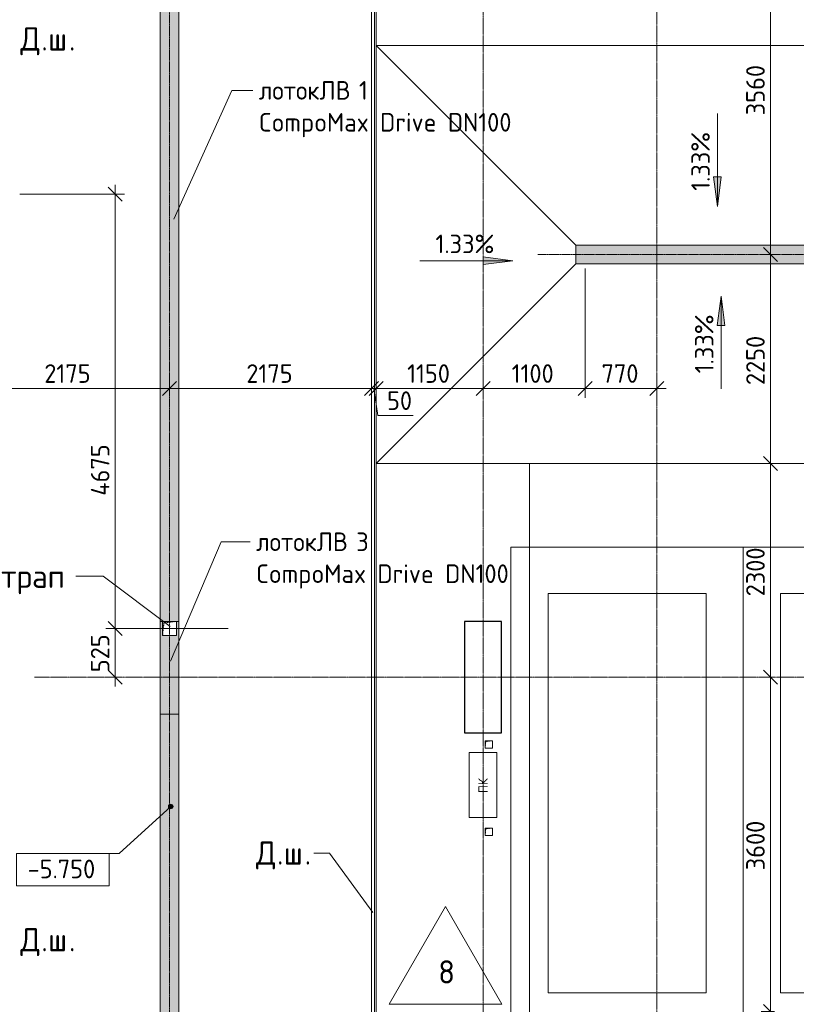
# Model space of a CAD drawing. Header units: millimetres. Extents: x 25420 to 100191, y -10965 to 131188.
# Tile 49 of 53: x 65812 to 74172, y 109977 to 120579. Entities that reach past the tile are written whole.
import ezdxf

# ---------------------------------------------------------------- set-up
doc = ezdxf.new("R2010")
doc.units = ezdxf.units.MM
for name, pattern in [('3_ Штрих_ 1 х 1 мм', [2, 1, -1]), ('4_ Штрихпунктир_ 10 х 2 мм', [14, 10, -2, 0, -2]), ('4_ Штрихпунктир_ 5 х 2 мм', [9, 5, -2, 0, -2])]:
    doc.linetypes.add(name, pattern=pattern)
for name, color, linetype, lineweight in [('A-ANNO-DIMS', 7, 'Continuous', 5), ('A-ANNO-DIMS-100', 7, 'Continuous', 5), ('A-ANNO-NOTE', 7, 'Continuous', 5), ('A-DETL', 7, 'Continuous', 25), ('A-DETL-GENF', 7, 'Continuous', 13), ('A-FLOR', 7, 'Continuous', 13), ('A-FLOR-IDEN', 7, 'Continuous', 5), ('A-GENM', 7, 'Continuous', 13), ('C-PRKG', 7, 'Continuous', 13), ('G-ANNO-DIMS', 7, 'Continuous', 5), ('G-ANNO-TEXT', 7, 'Continuous', 5), ('M-EQPM', 7, 'Continuous', 13), ('S-COLS', 7, 'Continuous', 25), ('S-GRID', 7, 'Continuous', 5)]:
    doc.layers.add(name, color=color, linetype=linetype, lineweight=lineweight)
doc.styles.add('GOST Common', font='GOST_Common.ttf', dxfattribs={"height": 100})
doc.styles.add('GOST Common_2', font='GOST_Common.ttf', dxfattribs={"height": 250})
doc.styles.add('GOST Common_3', font='GOST_Common.ttf', dxfattribs={"height": 200})
doc.dimstyles.new('2_мм', dxfattribs={"dimscale": 304.8, "dimtxt": 201.142999, "dimasz": 0.492126, "dimexe": 0.328084, "dimexo": 0.492126, "dimgap": 0, "dimtad": 1, "dimdec": 0, "dimdsep": 46, "dimtxsty": 'GOST Common_3', "dimblk1": 'OBLIQUE', "dimblk2": 'OBLIQUE', "dimsah": 1, "dimcen": 0.09, "dimdle": 0.328084, "dimadec": 5, "dimazin": 2, "dimtfac": 1, "dimtdec": 4, "dimtix": 1, "dimtmove": 0, "dimatfit": 3, "dimfxl": 1, "dimtvp": 1, "dimtolj": 1, "dimtzin": 0, "dimarcsym": 2})
doc.dimstyles.new('2_мм_1', dxfattribs={"dimscale": 304.8, "dimtxt": 201.142999, "dimasz": 0.492126, "dimexe": 0.328084, "dimexo": 0.492126, "dimgap": 0, "dimtad": 1, "dimdec": 0, "dimdsep": 46, "dimtxsty": 'GOST Common_3', "dimblk1": 'OBLIQUE', "dimblk2": 'OBLIQUE', "dimsah": 1, "dimcen": 0.09, "dimdle": 0.328084, "dimadec": 5, "dimazin": 2, "dimtfac": 1, "dimtdec": 4, "dimtix": 1, "dimtmove": 1, "dimatfit": 3, "dimfxl": 1, "dimtvp": 1, "dimtolj": 1, "dimtzin": 0, "dimarcsym": 2})

# ---------------------------------------------------------------- blocks, each defined once
blk = doc.blocks.new('АР_Машиноместо - 5300x2500_С-V5--01_Подвал_МП_часть Б')
at = {"layer": 'C-PRKG'}
for p, q in [((2500, 0), (0, 0)), ((0, 0), (0, -5300)), ((2500, 0), (2500, -5300)), ((400, -500), (400, -4800)), ((400, -500), (2100, -500)), ((2100, -500), (2100, -4800)), ((400, -4800), (2100, -4800)), ((2500, -5300), (0, -5300))]:
    blk.add_line(p, q, dxfattribs=at)
blk = doc.blocks.new('АР_Машиноместо - 5300x2500_С-V3--01_Подвал_МП_часть Б')
at = {"layer": 'C-PRKG'}
for p, q in [((2500, 5300), (0, 5300)), ((0, 0), (0, 5300)), ((2500, 0), (2500, 5300)), ((400, 4800), (2100, 4800)), ((400, 500), (400, 4800)), ((2100, 500), (2100, 4800)), ((400, 500), (2100, 500)), ((2500, 0), (0, 0))]:
    blk.add_line(p, q, dxfattribs=at)
blk = doc.blocks.new('АР_Лоток - 200х100h_ЛВ1-7511703--01_Подвал_МП_часть Б')
at = {"layer": 'M-EQPM', "true_color": 0xdddddd}
blk.add_hatch(color=254, dxfattribs=at).paths.add_polyline_path([(8885, 100), (0, 100), (0, -100), (8885, -100), (8885, 75)])
at = {"layer": 'M-EQPM'}
for p, q in [((8885, 75), (8885, 100)), ((8885, -100), (8885, -75))]:
    blk.add_line(p, q, dxfattribs=at)
blk = doc.blocks.new('АР_Канал вертикальный прямоугольный - ПК-3224475--01_Подвал_МП_часть Б')
at = {"layer": 'A-DETL-GENF', "linetype": '3_ Штрих_ 1 х 1 мм'}
for p, q in [((350, 150), (-350, 150)), ((-350, 150), (-350, -150)), ((350, -150), (350, 150)), ((-350, -150), (350, -150))]:
    blk.add_line(p, q, dxfattribs=at)
at = {"layer": 'M-EQPM'}
for p, q in [((-350, -150), (-350, 150)), ((-350, 150), (350, 150)), ((350, 150), (350, -150)), ((350, -150), (-350, -150))]:
    blk.add_line(p, q, dxfattribs=at)
blk = doc.blocks.new('АР_Канал вертикальный прямоугольный - ВК-V26--01_Подвал_МП_часть Б')
at = {"layer": 'A-DETL-GENF'}
blk.add_hatch(color=256, dxfattribs=at).paths.add_polyline_path([(-75, -75), (-60, 60), (75, 75), (-75, 75)])
at = {"layer": 'A-DETL-GENF', "linetype": '3_ Штрих_ 1 х 1 мм'}
for p, q in [((75, 75), (-75, 75)), ((-75, 75), (-75, -75)), ((75, 75), (-75, 75)), ((-75, 75), (-75, -75)), ((-75, -75), (-60, 60)), ((-75, -75), (-60, 60)), ((-60, 60), (75, 75)), ((-60, 60), (75, 75)), ((75, -75), (75, 75)), ((-75, -75), (75, -75))]:
    blk.add_line(p, q, dxfattribs=at)
at = {"layer": 'M-EQPM'}
for p, q in [((-75, -75), (-75, 75)), ((-75, 75), (75, 75)), ((75, 75), (75, -75)), ((75, -75), (-75, -75))]:
    blk.add_line(p, q, dxfattribs=at)
blk = doc.blocks.new('АР_Канал вертикальный прямоугольный - АПТ-5386077--01_Подвал_МП_часть Б')
at = {"layer": 'A-DETL-GENF'}
blk.add_hatch(color=256, dxfattribs=at).paths.add_polyline_path([(-40, -40), (-32, 32), (40, 40), (-40, 40)])
at = {"layer": 'A-DETL-GENF', "linetype": '3_ Штрих_ 1 х 1 мм'}
for p, q in [((40, 40), (-40, 40)), ((-40, 40), (-40, -40)), ((40, 40), (-40, 40)), ((-40, 40), (-40, -40)), ((-40, -40), (-32, 32)), ((-40, -40), (-32, 32)), ((-32, 32), (40, 40)), ((-32, 32), (40, 40)), ((40, -40), (40, 40)), ((-40, -40), (40, -40))]:
    blk.add_line(p, q, dxfattribs=at)
at = {"layer": 'M-EQPM'}
for p, q in [((-40, -40), (-40, 40)), ((-40, 40), (40, 40)), ((40, 40), (40, -40)), ((40, -40), (-40, -40))]:
    blk.add_line(p, q, dxfattribs=at)
blk = doc.blocks.new('АР-Заполнение деф_ шва - Д_ш_-5806451--01_Подвал_МП_часть Б')
at = {"layer": 'A-GENM'}
for p, q in [((0, 25), (21232, 25)), ((0, -25), (21232, -25))]:
    blk.add_line(p, q, dxfattribs=at)
blk = doc.blocks.new('АР_Лоток - 200х100h_L_1000_с вертик_отводом_ЛВ3-7511687--01_Подвал_МП_часть Б')
at = {"layer": 'M-EQPM', "true_color": 0xdddddd}
blk.add_hatch(color=254, dxfattribs=at).paths.add_polyline_path([(0, -100), (1000, -100), (1000, -75), (850, -75), (850, 75), (1000, 75), (1000, 100), (0, 100)])
at = {"layer": 'M-EQPM'}
for p, q in [((0, 100), (0, -100)), ((1000, 75), (1000, 100)), ((1000, -100), (1000, -75))]:
    blk.add_line(p, q, dxfattribs=at)
blk = doc.blocks.new('АР_Лоток - 200х100h_ЛВ1-7511702--01_Подвал_МП_часть Б')
at = {"layer": 'M-EQPM', "true_color": 0xdddddd}
blk.add_hatch(color=254, dxfattribs=at).paths.add_polyline_path([(0, -100), (7039, -100), (7039, 100), (0, 100)])
at = {"layer": 'M-EQPM'}
blk.add_line((7039, -100), (7039, 100), dxfattribs=at)
blk = doc.blocks.new('АР_Лоток - 200х100h_ЛВ1-7511852--01_Подвал_МП_часть Б')
at = {"layer": 'M-EQPM', "true_color": 0xdddddd}
blk.add_hatch(color=254, dxfattribs=at).paths.add_polyline_path([(14275, -100), (14275, 100), (0, 100), (0, -100), (9977, -100)])
blk = doc.blocks.new('DIMBLOCK18--01_Подвал_МП_часть Б')
at = {"layer": 'A-ANNO-DIMS-100', "transparency": 16777216}
for p, q in [((65250, 116564), (65250, 116708)), ((67425, 116564), (67425, 116708)), ((65250, 116608), (67425, 116608)), ((65250, 116608), (65250, 116564)), ((67425, 116608), (67425, 116564))]:
    blk.add_line(p, q, dxfattribs=at)
at = {"layer": 'A-ANNO-DIMS-100', "lineweight": 25, "transparency": 16777216}
for p, q in [((65250, 116608), (65325, 116683)), ((67425, 116608), (67500, 116683)), ((65250, 116608), (65175, 116533)), ((67425, 116608), (67350, 116533))]:
    blk.add_line(p, q, dxfattribs=at)
at = {"layer": 'A-ANNO-DIMS-100', "color": 0, "transparency": 16777216, "insert": (66077, 116869), "char_height": 200, "width": 625.93, "attachment_point": 1, "line_spacing_factor": 1.022761, "style": 'GOST Common_3'}
blk.add_mtext('2175', dxfattribs=at)
blk = doc.blocks.new('_Oblique')
at = {"color": 0, "linetype": 'ByBlock', "lineweight": -2}
blk.add_line((-0.5, -0.5), (0.5, 0.5), dxfattribs=at)
blk = doc.blocks.new('DIMBLOCK19--01_Подвал_МП_часть Б')
at = {"layer": 'A-ANNO-DIMS-100', "transparency": 16777216}
for p, q in [((67425, 116564), (67425, 116708)), ((69600, 116564), (69600, 116708)), ((67425, 116608), (69600, 116608)), ((67425, 116608), (67425, 116564)), ((69600, 116608), (69600, 116564))]:
    blk.add_line(p, q, dxfattribs=at)
at = {"layer": 'A-ANNO-DIMS-100', "lineweight": 25, "transparency": 16777216}
for p, q in [((67425, 116608), (67500, 116683)), ((69600, 116608), (69675, 116683)), ((67425, 116608), (67350, 116533)), ((69600, 116608), (69525, 116533))]:
    blk.add_line(p, q, dxfattribs=at)
at = {"layer": 'A-ANNO-DIMS-100', "color": 0, "transparency": 16777216, "insert": (68252, 116869), "char_height": 200, "width": 625.93, "attachment_point": 1, "line_spacing_factor": 1.022761, "style": 'GOST Common_3'}
blk.add_mtext('2175', dxfattribs=at)
blk = doc.blocks.new('DIMBLOCK20--01_Подвал_МП_часть Б')
at = {"layer": 'A-ANNO-DIMS-100', "transparency": 16777216}
for p, q in [((69600, 116564), (69600, 116708)), ((69650, 116564), (69650, 116708)), ((69600, 116608), (69650, 116608)), ((69600, 116608), (69600, 116564)), ((69666, 116316), (69625, 116608)), ((69650, 116608), (69650, 116564)), ((70046, 116316), (69666, 116316))]:
    blk.add_line(p, q, dxfattribs=at)
at = {"layer": 'A-ANNO-DIMS-100', "lineweight": 25, "transparency": 16777216}
for p, q in [((69600, 116608), (69675, 116683)), ((69650, 116608), (69725, 116683)), ((69600, 116608), (69525, 116533)), ((69650, 116608), (69575, 116533))]:
    blk.add_line(p, q, dxfattribs=at)
at = {"layer": 'A-ANNO-DIMS-100', "color": 0, "transparency": 16777216, "insert": (69766, 116577), "char_height": 200, "width": 335.47, "attachment_point": 1, "line_spacing_factor": 1.022761, "style": 'GOST Common_3'}
blk.add_mtext('50', dxfattribs=at)
blk = doc.blocks.new('DIMBLOCK21--01_Подвал_МП_часть Б')
at = {"layer": 'A-ANNO-DIMS-100', "transparency": 16777216}
for p, q in [((69650, 116564), (69650, 116708)), ((70800, 116564), (70800, 116708)), ((69650, 116608), (70800, 116608)), ((69650, 116608), (69650, 116564)), ((70800, 116608), (70800, 116564))]:
    blk.add_line(p, q, dxfattribs=at)
at = {"layer": 'A-ANNO-DIMS-100', "lineweight": 25, "transparency": 16777216}
for p, q in [((69650, 116608), (69725, 116683)), ((70800, 116608), (70875, 116683)), ((69650, 116608), (69575, 116533)), ((70800, 116608), (70725, 116533))]:
    blk.add_line(p, q, dxfattribs=at)
at = {"layer": 'A-ANNO-DIMS-100', "color": 0, "transparency": 16777216, "insert": (69983, 116869), "char_height": 200, "width": 580.93, "attachment_point": 1, "line_spacing_factor": 1.022761, "style": 'GOST Common_3'}
blk.add_mtext('1150', dxfattribs=at)
blk = doc.blocks.new('DIMBLOCK22--01_Подвал_МП_часть Б')
at = {"layer": 'A-ANNO-DIMS-100', "transparency": 16777216}
for p, q in [((71900, 117900), (71900, 116508)), ((71900, 116608), (71900, 117900)), ((70800, 116564), (70800, 116708)), ((70800, 116608), (71900, 116608)), ((70800, 116608), (70800, 116564))]:
    blk.add_line(p, q, dxfattribs=at)
at = {"layer": 'A-ANNO-DIMS-100', "lineweight": 25, "transparency": 16777216}
for p, q in [((70800, 116608), (70875, 116683)), ((71900, 116608), (71975, 116683)), ((70800, 116608), (70725, 116533)), ((71900, 116608), (71825, 116533))]:
    blk.add_line(p, q, dxfattribs=at)
at = {"layer": 'A-ANNO-DIMS-100', "color": 0, "transparency": 16777216, "insert": (71108, 116869), "char_height": 200, "width": 580.93, "attachment_point": 1, "line_spacing_factor": 1.022761, "style": 'GOST Common_3'}
blk.add_mtext('1100', dxfattribs=at)
blk = doc.blocks.new('DIMBLOCK23--01_Подвал_МП_часть Б')
at = {"layer": 'A-ANNO-DIMS-100', "transparency": 16777216}
for p, q in [((71900, 117900), (71900, 116508)), ((71900, 116608), (71900, 117900)), ((72670, 116564), (72670, 116708)), ((71900, 116608), (72770, 116608)), ((72670, 116608), (72670, 116564))]:
    blk.add_line(p, q, dxfattribs=at)
at = {"layer": 'A-ANNO-DIMS-100', "lineweight": 25, "transparency": 16777216}
for p, q in [((71900, 116608), (71975, 116683)), ((72670, 116608), (72745, 116683)), ((71900, 116608), (71825, 116533)), ((72670, 116608), (72595, 116533))]:
    blk.add_line(p, q, dxfattribs=at)
at = {"layer": 'A-ANNO-DIMS-100', "color": 0, "transparency": 16777216, "insert": (72075, 116869), "char_height": 200, "width": 503.2, "attachment_point": 1, "line_spacing_factor": 1.022761, "style": 'GOST Common_3'}
blk.add_mtext('770', dxfattribs=at)
blk = doc.blocks.new('DIMBLOCK30--01_Подвал_МП_часть Б')
at = {"layer": 'A-ANNO-DIMS-100', "lineweight": 25, "transparency": 16777216}
for p, q in [((73893, 113500), (73818, 113575)), ((73893, 113500), (73968, 113425)), ((73893, 109900), (73818, 109975)), ((73893, 109900), (73968, 109825))]:
    blk.add_line(p, q, dxfattribs=at)
at = {"layer": 'A-ANNO-DIMS-100', "transparency": 16777216}
for p, q in [((73937, 113500), (73793, 113500)), ((73893, 109900), (73893, 113500)), ((73893, 113500), (73937, 113500)), ((73937, 109900), (73793, 109900)), ((73893, 109900), (73937, 109900))]:
    blk.add_line(p, q, dxfattribs=at)
at = {"layer": 'A-ANNO-DIMS-100', "color": 0, "transparency": 16777216, "insert": (73632, 111420), "char_height": 200, "width": 670.93, "attachment_point": 1, "rotation": 90, "line_spacing_factor": 1.022761, "style": 'GOST Common_3'}
blk.add_mtext('3600', dxfattribs=at)
blk = doc.blocks.new('DIMBLOCK31--01_Подвал_МП_часть Б')
at = {"layer": 'A-ANNO-DIMS-100', "transparency": 16777216}
for p, q in [((73937, 115800), (73793, 115800)), ((73893, 113500), (73893, 115800)), ((73893, 115800), (73937, 115800)), ((73937, 113500), (73793, 113500)), ((73893, 113500), (73937, 113500))]:
    blk.add_line(p, q, dxfattribs=at)
at = {"layer": 'A-ANNO-DIMS-100', "lineweight": 25, "transparency": 16777216}
for p, q in [((73893, 115800), (73818, 115875)), ((73893, 115800), (73968, 115725)), ((73893, 113500), (73818, 113575)), ((73893, 113500), (73968, 113425))]:
    blk.add_line(p, q, dxfattribs=at)
at = {"layer": 'A-ANNO-DIMS-100', "color": 0, "transparency": 16777216, "insert": (73632, 114370), "char_height": 200, "width": 670.93, "attachment_point": 1, "rotation": 90, "line_spacing_factor": 1.022761, "style": 'GOST Common_3'}
blk.add_mtext('2300', dxfattribs=at)
blk = doc.blocks.new('DIMBLOCK32--01_Подвал_МП_часть Б')
at = {"layer": 'A-ANNO-DIMS-100', "lineweight": 25, "transparency": 16777216}
for p, q in [((73893, 118050), (73818, 118125)), ((73893, 118050), (73968, 117975)), ((73893, 115800), (73818, 115875)), ((73893, 115800), (73968, 115725))]:
    blk.add_line(p, q, dxfattribs=at)
at = {"layer": 'A-ANNO-DIMS-100', "transparency": 16777216}
for p, q in [((73937, 118050), (73793, 118050)), ((73893, 115800), (73893, 118050)), ((73893, 118050), (73937, 118050)), ((73937, 115800), (73793, 115800)), ((73893, 115800), (73937, 115800))]:
    blk.add_line(p, q, dxfattribs=at)
at = {"layer": 'A-ANNO-DIMS-100', "color": 0, "transparency": 16777216, "insert": (73632, 116645), "char_height": 200, "width": 670.93, "attachment_point": 1, "rotation": 90, "line_spacing_factor": 1.022761, "style": 'GOST Common_3'}
blk.add_mtext('2250', dxfattribs=at)
blk = doc.blocks.new('DIMBLOCK33--01_Подвал_МП_часть Б')
at = {"layer": 'A-ANNO-DIMS-100', "lineweight": 25, "transparency": 16777216}
for p, q in [((73893, 121610), (73818, 121685)), ((73893, 121610), (73968, 121535)), ((73893, 118050), (73818, 118125)), ((73893, 118050), (73968, 117975))]:
    blk.add_line(p, q, dxfattribs=at)
at = {"layer": 'A-ANNO-DIMS-100', "transparency": 16777216}
for p, q in [((73937, 121610), (73793, 121610)), ((73893, 118050), (73893, 121610)), ((73893, 121610), (73937, 121610)), ((73937, 118050), (73793, 118050)), ((73893, 118050), (73937, 118050))]:
    blk.add_line(p, q, dxfattribs=at)
at = {"layer": 'A-ANNO-DIMS-100', "color": 0, "transparency": 16777216, "insert": (73632, 119550), "char_height": 200, "width": 670.93, "attachment_point": 1, "rotation": 90, "line_spacing_factor": 1.022761, "style": 'GOST Common_3'}
blk.add_mtext('3560', dxfattribs=at)
blk = doc.blocks.new('Высотные отметки - Frame_2-749557--01_Подвал_МП_часть Б')
at = {"layer": 'G-ANNO-DIMS'}
for p, q in [((-5, 3.5), (-5, 0)), ((5, 3.5), (-5, 3.5)), ((5, 0), (5, 3.5)), ((-5, 0), (5, 0))]:
    blk.add_line(p, q, dxfattribs=at)
blk = doc.blocks.new('Марка полов - Марка полов-4106608--01_Подвал_МП_часть Б')
at = {"layer": 'A-FLOR-IDEN'}
for p, q in [((0, 7), (-6.06, -3.5)), ((6.06, -3.5), (0, 7)), ((-6.06, -3.5), (6.06, -3.5))]:
    blk.add_line(p, q, dxfattribs=at)
blk = doc.blocks.new('DIMBLOCK129--01_Подвал_МП_часть Б')
at = {"layer": 'A-ANNO-DIMS-100', "lineweight": 25, "transparency": 16777216}
for p, q in [((66840, 114025), (66765, 114100)), ((66840, 114025), (66915, 113950)), ((66840, 113500), (66765, 113575)), ((66840, 113500), (66915, 113425))]:
    blk.add_line(p, q, dxfattribs=at)
at = {"layer": 'A-ANNO-DIMS-100', "transparency": 16777216}
for p, q in [((68055, 114025), (66740, 114025)), ((66840, 113400), (66840, 114025)), ((66840, 114025), (68055, 114025)), ((66884, 113500), (66740, 113500)), ((66840, 113500), (66884, 113500))]:
    blk.add_line(p, q, dxfattribs=at)
at = {"layer": 'A-ANNO-DIMS-100', "color": 0, "transparency": 16777216, "insert": (66578, 113553), "char_height": 200, "width": 503.2, "attachment_point": 1, "rotation": 90, "line_spacing_factor": 1.022761, "style": 'GOST Common_3'}
blk.add_mtext('525', dxfattribs=at)
blk = doc.blocks.new('DIMBLOCK130--01_Подвал_МП_часть Б')
at = {"layer": 'A-ANNO-DIMS-100', "lineweight": 25, "transparency": 16777216}
for p, q in [((66840, 118700), (66765, 118775)), ((66840, 118700), (66915, 118625)), ((66840, 114025), (66765, 114100)), ((66840, 114025), (66915, 113950))]:
    blk.add_line(p, q, dxfattribs=at)
at = {"layer": 'A-ANNO-DIMS-100', "transparency": 16777216}
for p, q in [((66840, 114025), (66840, 118800)), ((65813, 118700), (66940, 118700)), ((66840, 118700), (65813, 118700)), ((66840, 116132), (66840, 116363)), ((66840, 115453), (66840, 116132)), ((68055, 114025), (66740, 114025)), ((66840, 114025), (68055, 114025))]:
    blk.add_line(p, q, dxfattribs=at)
at = {"layer": 'A-ANNO-DIMS-100', "color": 0, "transparency": 16777216, "insert": (66578, 115453), "char_height": 200, "width": 695.48, "attachment_point": 1, "rotation": 90, "line_spacing_factor": 1.022761, "style": 'GOST Common_3'}
blk.add_mtext('4675', dxfattribs=at)

msp = doc.modelspace()

# ---------------------------------------------------------------- hatches: boundary and pattern name
at = {"layer": 'G-ANNO-DIMS'}
for points in [[(73322.300069, 118568.090498), (73364.099737, 118885.590498), (73280.500401, 118885.590498)], [(71118.938384, 117983.800361), (70801.438384, 118025.600029), (70801.438384, 117942.000693)], [(73361.833117, 117603.111897), (73320.033449, 117285.611897), (73403.632785, 117285.611897)]]:
    msp.add_hatch(color=256, dxfattribs=at).paths.add_polyline_path(points)
h = msp.add_hatch(color=256, dxfattribs=at)
edge = h.paths.add_edge_path()
edge.add_arc((67437.851816, 112106.921047), 25, 0, 360)

# ---------------------------------------------------------------- linework, layer by layer
at = {"layer": 'A-DETL', "linetype": '4_ Штрихпунктир_ 5 х 2 мм', "lineweight": 5}
for p, q in [((67425, 123900), (67425, 104800)), ((88291.89493, 118050), (71390, 118050))]:
    msp.add_line(p, q, dxfattribs=at)
at = {"layer": 'A-FLOR'}
for p, q in [((69600, 125160), (69600, 103986.045208)), ((69630, 104017.079691), (69630, 125160.075128)), ((69650, 125209.999998), (69650, 104000)), ((67325, 106061.410054), (67325, 122985)), ((67525, 122985), (67525, 106061.410054)), ((71800, 118150), (69650, 120300)), ((69650, 120300), (88291.89493, 120300)), ((71800, 117950), (71800, 118150)), ((71800, 118150), (88291.89493, 118150)), ((69650, 115800), (71800, 117950)), ((88291.89493, 117950), (71800, 117950)), ((88291.89493, 115800), (69650, 115800)), ((71300, 104000), (71300, 115800))]:
    msp.add_line(p, q, dxfattribs=at)
at = {"layer": 'G-ANNO-DIMS'}
for p, q in [((73322.300069, 119568.090498), (73322.300069, 118568.090498)), ((73364.099737, 118885.590498), (73280.500401, 118885.590498)), ((73280.500401, 118885.590498), (73322.300069, 118568.090498)), ((73322.300069, 118568.090498), (73364.099737, 118885.590498)), ((71118.938384, 117983.800361), (70801.438384, 118025.600029)), ((70801.438384, 118025.600029), (70801.438384, 117942.000693)), ((70118.938384, 117983.800361), (71118.938384, 117983.800361)), ((70801.438384, 117942.000693), (71118.938384, 117983.800361)), ((73361.833117, 117603.111897), (73320.033449, 117285.611897)), ((73403.632785, 117285.611897), (73361.833117, 117603.111897)), ((73361.833117, 116603.111897), (73361.833117, 117603.111897)), ((73320.033449, 117285.611897), (73403.632785, 117285.611897)), ((67437.851816, 112106.921047), (66883.455677, 111601.221866)), ((66883.455677, 111601.221866), (66276.616659, 111601.221866))]:
    msp.add_line(p, q, dxfattribs=at)
msp.add_circle((67437.851816, 112106.921047), 25, dxfattribs=at)
at = {"layer": 'G-ANNO-TEXT'}
for p, q in [((67471.541338, 118432.456175), (68094.35314, 119818.480132)), ((68094.35314, 119818.480132), (68321.007729, 119818.480132)), ((67434.66355, 113673.355206), (67980.411058, 114957.766157)), ((67980.411058, 114957.766157), (68291.817997, 114957.766157)), ((66423.906924, 114586.013856), (66417.427758, 114586.013856)), ((66709.147744, 114586.013856), (66423.906924, 114586.013856)), ((67432.819712, 114047.042882), (66709.147744, 114586.013856)), ((68983.817997, 111606.230769), (68977.130497, 111606.230769)), ((69146.703081, 111606.230769), (68983.817997, 111606.230769)), ((69613.32893, 110966.630087), (69146.703081, 111606.230769))]:
    msp.add_line(p, q, dxfattribs=at)
at = {"layer": 'S-COLS'}
for p, q in [((71000, 114100), (70600, 114100)), ((70600, 114100), (70600, 112900)), ((71000, 112900), (71000, 114100)), ((70600, 112900), (71000, 112900))]:
    msp.add_line(p, q, dxfattribs=at)
at = {"layer": 'S-GRID', "linetype": '4_ Штрихпунктир_ 10 х 2 мм'}
for p, q in [((70800, 103519.533888), (70800, 129588.42805)), ((72670, 80104.964717), (72670, 129588.42805)), ((90016.401776, 113500), (65971.051649, 113500))]:
    msp.add_line(p, q, dxfattribs=at)

# ---------------------------------------------------------------- block references
at = {"layer": 'A-FLOR-IDEN', "xscale": 99.99999999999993, "yscale": 99.99999999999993, "zscale": 99.99999999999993}
msp.add_blockref('Марка полов - Марка полов-4106608--01_Подвал_МП_часть Б', (70394.371904, 110328.923887), dxfattribs=at)
at = {"layer": 'A-GENM', "rotation": 270}
msp.add_blockref('АР-Заполнение деф_ шва - Д_ш_-5806451--01_Подвал_МП_часть Б', (69625, 125209.999998), dxfattribs=at)
at = {"layer": 'C-PRKG', "rotation": 180}
msp.add_blockref('АР_Машиноместо - 5300x2500_С-V3--01_Подвал_МП_часть Б', (73600, 114900), dxfattribs=at)
at = {"layer": 'C-PRKG'}
msp.add_blockref('АР_Машиноместо - 5300x2500_С-V5--01_Подвал_МП_часть Б', (73600, 114900), dxfattribs=at)
at = {"layer": 'G-ANNO-DIMS', "extrusion": (0, 0, -1), "xscale": 99.99999999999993, "yscale": 99.99999999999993, "zscale": 99.99999999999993, "rotation": 180}
msp.add_blockref('Высотные отметки - Frame_2-749557--01_Подвал_МП_часть Б', (-66276.616659, 111601.221866), dxfattribs=at)
at = {"layer": 'M-EQPM'}
for name, p, rotation in [('АР_Лоток - 200х100h_ЛВ1-7511703--01_Подвал_МП_часть Б', (67425, 122985), 270), ('АР_Лоток - 200х100h_L_1000_с вертик_отводом_ЛВ3-7511687--01_Подвал_МП_часть Б', (67425, 113100), 90), ('АР_Лоток - 200х100h_ЛВ1-7511702--01_Подвал_МП_часть Б', (67425, 106061.410054), 90), ('АР_Канал вертикальный прямоугольный - ПК-3224475--01_Подвал_МП_часть Б', (70800, 112339.62232), 269.9999999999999)]:
    msp.add_blockref(name, p, dxfattribs=dict(at, rotation=rotation))
for name, p in [('АР_Лоток - 200х100h_ЛВ1-7511852--01_Подвал_МП_часть Б', (71800, 118050)), ('АР_Канал вертикальный прямоугольный - ВК-V26--01_Подвал_МП_часть Б', (67425, 114025)), ('АР_Канал вертикальный прямоугольный - АПТ-5386077--01_Подвал_МП_часть Б', (70861.5, 112775)), ('АР_Канал вертикальный прямоугольный - АПТ-5386077--01_Подвал_МП_часть Б', (70861.5, 111835))]:
    msp.add_blockref(name, p, dxfattribs=at)

# ---------------------------------------------------------------- texts
at = {"layer": 'A-ANNO-NOTE', "insert": (70749.422236, 112252.215576), "char_height": 100, "width": 192.405, "attachment_point": 1, "rotation": 90, "style": 'GOST Common'}
msp.add_mtext('ПК', dxfattribs=at)
at = {"layer": 'A-FLOR-IDEN', "insert": (70317.495621, 110450.985559), "char_height": 250, "width": 216.455625, "attachment_point": 1, "style": 'GOST Common_2'}
msp.add_mtext('\\fGOST Common|b0|i0|c204|p34|;8', dxfattribs=at)
at = {"layer": 'G-ANNO-DIMS', "char_height": 200, "width": 794.08103471, "attachment_point": 1, "rotation": 90, "line_spacing_factor": 1.022761, "style": 'GOST Common_3'}
for insert in [(73040.934409, 118737.2234), (73080.467457, 116772.244799)]:
    msp.add_mtext('1.33%', dxfattribs=dict(at, insert=insert))
at = {"layer": 'G-ANNO-DIMS', "char_height": 200, "attachment_point": 1, "line_spacing_factor": 1.022761, "style": 'GOST Common_3'}
for s, insert, width in [('1.33%', (70288.071286, 118265.166021), 794.08103471), ('-5.750', (65896.995738, 111534.293095), 917.17566319)]:
    msp.add_mtext(s, dxfattribs=dict(at, insert=insert, width=width))
at = {"layer": 'G-ANNO-TEXT', "attachment_point": 1}
for s, insert, char_height, width, style in [('\\fGOST Common|b0|i0|c204|p34|;Д', (65819.798104, 120497.569118), 250, 272.57375, 'GOST Common_2'), ('\\fGOST Common|b0|i0|c204|p34|;ш', (66117.454354, 120497.569118), 250, 272.57375, 'GOST Common_2'), ('\\fGOST Common|b0|i0|c204|p34|;.', (66044.693937, 120497.569118), 250, 88.185625, 'GOST Common_2'), ('\\fGOST Common|b0|i0|c204|p34|;.', (66342.350187, 120497.569118), 250, 88.185625, 'GOST Common_2'), ('лотокЛВ', (68386.007729, 119918.480132), 200, 1306.750625, 'GOST Common_3'), ('\\fGOST Common|b0|i0|c204|p34|;1', (69464.184813, 119918.480132), 200, 120.253125, 'GOST Common_3'), ('CompoMax Drive DN100', (68386.007729, 119574.521798), 200, 3310.969375, 'GOST Common_3'), ('лотокЛВ', (68356.817997, 115057.766157), 200, 1306.750625, 'GOST Common_3'), ('\\fGOST Common|b0|i0|c204|p34|;3', (69434.995081, 115057.766157), 200, 168.354375, 'GOST Common_3'), ('CompoMax Drive DN100', (68356.817997, 114713.807824), 200, 3310.969375, 'GOST Common_3'), ('трап', (65611.906924, 114711.013856), 250, 945.99125, 'GOST Common_2'), ('\\fGOST Common|b0|i0|c204|p34|;Д', (68356.817997, 111731.230769), 250, 272.57375, 'GOST Common_2'), ('\\fGOST Common|b0|i0|c204|p34|;ш', (68654.474247, 111731.230769), 250, 272.57375, 'GOST Common_2'), ('\\fGOST Common|b0|i0|c204|p34|;.', (68581.713831, 111731.230769), 250, 88.185625, 'GOST Common_2'), ('\\fGOST Common|b0|i0|c204|p34|;.', (68879.370081, 111731.230769), 250, 88.185625, 'GOST Common_2'), ('\\fGOST Common|b0|i0|c204|p34|;Д', (65819.798104, 110797.569118), 250, 272.57375, 'GOST Common_2'), ('\\fGOST Common|b0|i0|c204|p34|;ш', (66117.454354, 110797.569118), 250, 272.57375, 'GOST Common_2'), ('\\fGOST Common|b0|i0|c204|p34|;.', (66044.693937, 110797.569118), 250, 88.185625, 'GOST Common_2'), ('\\fGOST Common|b0|i0|c204|p34|;.', (66342.350187, 110797.569118), 250, 88.185625, 'GOST Common_2')]:
    msp.add_mtext(s, dxfattribs=dict(at, insert=insert, char_height=char_height, width=width, style=style))

# ---------------------------------------------------------------- dimensions: what is measured, and where the dimension line sits
at = {"layer": 'A-ANNO-DIMS'}
for base, p1, p2, override, picture, middle in [((73892.939846, 121610), (73786.873829, 118050), (73786.873829, 121610), {"dimpost": '<>', "dimfxl": 3560}, 'DIMBLOCK33--01_Подвал_МП_часть Б', (73792.939846, 119830)), ((73892.939846, 118050), (73786.873829, 115800), (73786.873829, 118050), {"dimpost": '<>', "dimfxl": 2250}, 'DIMBLOCK32--01_Подвал_МП_часть Б', (73792.939846, 116925)), ((73892.939846, 115800), (73786.873829, 113500), (73786.873829, 115800), {"dimpost": '<>', "dimfxl": 2300}, 'DIMBLOCK31--01_Подвал_МП_часть Б', (73792.939846, 114650)), ((66839.77203, 114025), (66733.706013, 113500), (68205.136047, 114025), {"dimpost": '<>', "dimfxl": 1562.284015}, 'DIMBLOCK129--01_Подвал_МП_часть Б', (66739.77203, 113762.5)), ((73892.939846, 113500), (73786.873829, 109900), (73786.873829, 113500), {"dimpost": '<>', "dimfxl": 3600}, 'DIMBLOCK30--01_Подвал_МП_часть Б', (73792.939846, 111700))]:
    dim = msp.add_linear_dim(base=base, p1=p1, p2=p2, angle=90, dimstyle='2_мм', override=override, dxfattribs=at)
    dim.commit()
    dim.dimension.update_dxf_attribs({"geometry": picture, "text_midpoint": middle})
dim = msp.add_linear_dim(base=(66839.77203, 118700), p1=(68205.136047, 114025), p2=(65663.030763, 118700), angle=90, dimstyle='2_мм_1', override={"dimpost": '<>', "dimfxl": 5321.458848}, dxfattribs=at)
dim.commit()
dim.dimension.update_dxf_attribs({"geometry": 'DIMBLOCK130--01_Подвал_МП_часть Б', "text_midpoint": (66711.739703, 115800.599842), "dimtype": 160, "text_rotation": 90})
for base, p1, p2, override, picture, middle in [((71900, 116607.794026), (70800, 116713.860044), (71900, 118050), {"dimpost": '<>', "dimfxl": 1730.684831}, 'DIMBLOCK22--01_Подвал_МП_часть Б', (71350, 116707.794026)), ((72670, 116607.794026), (71900, 118050), (72670, 116713.860044), {"dimpost": '<>', "dimfxl": 1542.131636}, 'DIMBLOCK23--01_Подвал_МП_часть Б', (72285, 116707.794026)), ((67425, 116607.794026), (65250, 116713.860044), (67425, 116713.860044), {"dimpost": '<>', "dimfxl": 2175}, 'DIMBLOCK18--01_Подвал_МП_часть Б', (66337.5, 116707.794026)), ((69600, 116607.794026), (67425, 116713.860044), (69600, 116713.860044), {"dimpost": '<>', "dimfxl": 2175}, 'DIMBLOCK19--01_Подвал_МП_часть Б', (68512.5, 116707.794026)), ((70800, 116607.794026), (69650, 116713.860044), (70800, 116713.860044), {"dimpost": '<>', "dimfxl": 1150}, 'DIMBLOCK21--01_Подвал_МП_часть Б', (70225, 116707.794026))]:
    dim = msp.add_linear_dim(base=base, p1=p1, p2=p2, dimstyle='2_мм', override=override, dxfattribs=at)
    dim.commit()
    dim.dimension.update_dxf_attribs({"geometry": picture, "text_midpoint": middle})
dim = msp.add_linear_dim(base=(69650, 116607.794026), p1=(69600, 116713.860044), p2=(69650, 116713.860044), dimstyle='2_мм_1', override={"dimpost": '<>', "dimfxl": 50}, dxfattribs=at)
dim.commit()
dim.dimension.update_dxf_attribs({"geometry": 'DIMBLOCK20--01_Подвал_МП_часть Б', "text_midpoint": (69933.971511, 116443.538769), "dimtype": 160})

doc.saveas('drawing.dxf')
